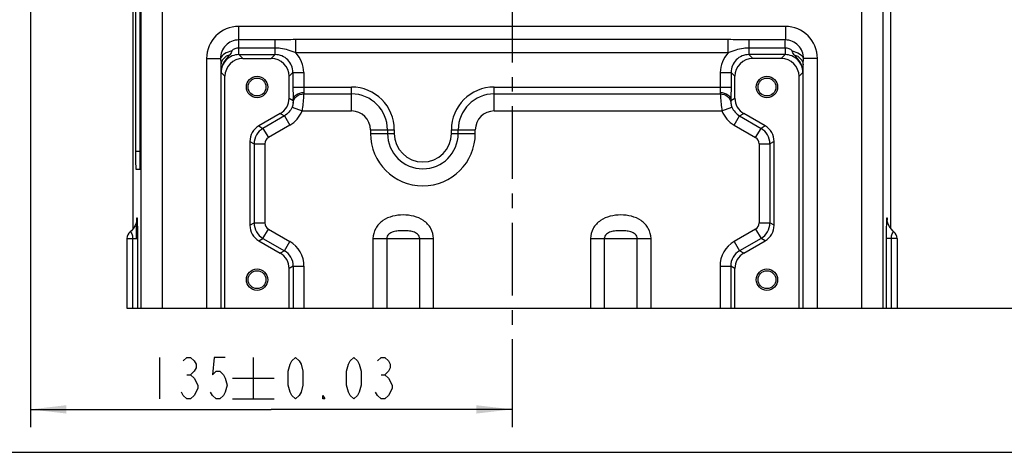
# Model space of a CAD drawing. Header units: millimetres. Extents: x 0 to 990, y 0 to 700.
# Tile 2 of 8: x 225 to 501, y 0 to 121. Entities that reach past the tile are written whole.
import ezdxf

# ---------------------------------------------------------------- set-up
doc = ezdxf.new("R2010")
doc.units = ezdxf.units.MM
doc.header["$LTSCALE"] = 54.45
doc.linetypes.add('CENTER', pattern=[0.6, 0.375, -0.075, 0.075, -0.075])
doc.layers.get('0').update_dxf_attribs({"linetype": 'CONTINUOUS'})
for name, color, linetype in [('010678030000_DXF_AXIS', 7, 'CONTINUOUS'), ('010678030000_DXF_DIMENSION', 7, 'CONTINUOUS'), ('010678030000_DXF_FORMAT', 7, 'CONTINUOUS'), ('010678030000DXF_CONTINUOUS_LINE', 7, 'CONTINUOUS')]:
    doc.layers.add(name, color=color, linetype=linetype)
doc.styles.get("Standard").update_dxf_attribs({"font": 'txt', "width": 0.7})
doc.dimstyles.new('DIMSTYLE_1', dxfattribs={"dimtxt": 11.666667, "dimasz": 10, "dimexe": 1.5, "dimexo": 0, "dimgap": 0.875, "dimtad": 1, "dimdsep": 46, "dimtxsty": 'Standard', "dimblk": '_FILLED', "dimblk1": '_FILLED', "dimblk2": '_FILLED', "dimcen": 0.09, "dimclrt": 5, "dimazin": 2, "dimtp": 0.01, "dimtm": 0.01, "dimtfac": 1, "dimtofl": 0, "dimtmove": 0, "dimatfit": 3, "dimldrblk": '_FILLED', "dimfxl": 0, "dimtolj": 1, "dimarcsym": 0})
doc.dimstyles.new('DIMSTYLE_3', dxfattribs={"dimtxt": 11.666667, "dimasz": 10, "dimexe": 1.5, "dimexo": 0, "dimgap": 0.875, "dimtad": 1, "dimdsep": 46, "dimtxsty": 'Standard', "dimblk": '_FILLED', "dimblk1": '_FILLED', "dimblk2": '_FILLED', "dimcen": 0.09, "dimclrt": 5, "dimazin": 2, "dimtol": 1, "dimtp": 0.03, "dimtm": 0.03, "dimtfac": 1, "dimtofl": 0, "dimtmove": 0, "dimatfit": 3, "dimldrblk": '_FILLED', "dimfxl": 0, "dimtolj": 1, "dimarcsym": 0})

# ---------------------------------------------------------------- blocks, each defined once
blk = doc.blocks.new('_FILLED')
at = {"color": 0, "linetype": 'ByBlock'}
blk.add_solid([(0, 0), (-1, 0.117), (-1, -0.117)], dxfattribs=at)
blk = doc.blocks.new('*D14')
at = {"layer": '010678030000_DXF_DIMENSION', "color": 2, "linetype": 'Continuous'}
for p, q in [((228.14, 183.39), (228.14, 7.03)), ((363.14, 14.76), (363.14, 7.03)), ((228.14, 12.03), (295.64, 12.03)), ((363.14, 12.03), (295.64, 12.03))]:
    blk.add_line(p, q, dxfattribs=at)
at = {"layer": '010678030000_DXF_DIMENSION', "color": 2, "linetype": 'Continuous', "xscale": 10, "yscale": 10, "zscale": 10, "rotation": 180}
blk.add_blockref('_FILLED', (228.14, 12.03), dxfattribs=at)
at = {"layer": '010678030000_DXF_DIMENSION', "color": 2, "linetype": 'Continuous', "xscale": 10, "yscale": 10, "zscale": 10}
blk.add_blockref('_FILLED', (363.14, 12.03), dxfattribs=at)
blk = doc.blocks.new('*D15')
at = {"layer": '010678030000_DXF_DIMENSION', "color": 2, "linetype": 'Continuous'}
for p, q in [((549, 148.39), (646.13, 148.39)), ((641.13, 148.39), (641.13, 94.39)), ((641.13, 40.39), (641.13, 94.39)), ((443.64, 40.39), (646.13, 40.39))]:
    blk.add_line(p, q, dxfattribs=at)
at = {"layer": '010678030000_DXF_DIMENSION', "color": 2, "linetype": 'Continuous', "xscale": 10, "yscale": 10, "zscale": 10}
for p, rotation in [((641.13, 148.39), 90), ((641.13, 40.39), 270)]:
    blk.add_blockref('_FILLED', p, dxfattribs=dict(at, rotation=rotation))

msp = doc.modelspace()

# ---------------------------------------------------------------- linework, layer by layer
at = {"layer": '010678030000_DXF_AXIS', "color": 7, "linetype": 'CENTER'}
msp.add_line((363.139, 358.393), (363.139, 14.763), dxfattribs=at)
at = {"layer": '010678030000_DXF_DIMENSION', "color": 5, "linetype": 'Continuous'}
for p, q in [((264.333, 26.617), (264.333, 14.95)), ((290.583, 26.617), (290.583, 14.95)), ((271.989, 21.756), (273.01, 21.756)), ((284.75, 20.783), (296.416, 20.783)), ((326.434, 21.756), (327.455, 21.756)), ((284.75, 14.95), (296.416, 14.95))]:
    msp.add_line(p, q, dxfattribs=at)
for points in [[(270.968, 25.645), (271.989, 26.617), (273.01, 26.617), (274.031, 25.645), (274.541, 24.672), (274.541, 23.7), (274.031, 22.728), (273.01, 21.756), (274.031, 20.783)], [(282.708, 26.617), (279.646, 26.617), (279.135, 21.756), (280.156, 22.728), (281.177, 22.728), (282.198, 21.756), (282.708, 20.783), (283.218, 18.839), (282.708, 16.895), (282.198, 15.922), (281.177, 14.95), (280.156, 14.95), (279.135, 15.922), (278.625, 16.895)], [(302.444, 14.95), (301.423, 15.922), (300.913, 16.895), (300.402, 18.839), (300.402, 22.728), (300.913, 24.672), (301.423, 25.645), (302.444, 26.617), (303.465, 25.645), (303.975, 24.672), (304.486, 22.728), (304.486, 18.839), (303.975, 16.895), (303.465, 15.922), (302.444, 14.95)], [(318.777, 14.95), (317.757, 15.922), (317.246, 16.895), (316.736, 18.839), (316.736, 22.728), (317.246, 24.672), (317.757, 25.645), (318.777, 26.617), (319.798, 25.645), (320.309, 24.672), (320.819, 22.728), (320.819, 18.839), (320.309, 16.895), (319.798, 15.922), (318.777, 14.95)], [(325.413, 25.645), (326.434, 26.617), (327.455, 26.617), (328.475, 25.645), (328.986, 24.672), (328.986, 23.7), (328.475, 22.728), (327.455, 21.756), (328.475, 20.783)], [(274.031, 20.783), (275.052, 18.839), (275.052, 17.867)], [(328.475, 20.783), (329.496, 18.839), (329.496, 17.867)], [(275.052, 17.867), (274.031, 15.922), (273.01, 14.95), (271.989, 14.95), (270.968, 15.922), (270.458, 16.895)], [(329.496, 17.867), (328.475, 15.922), (327.455, 14.95), (326.434, 14.95), (325.413, 15.922), (324.902, 16.895)], [(310.611, 14.95), (310.1, 14.95), (310.1, 15.922), (310.611, 14.95)]]:
    msp.add_lwpolyline(points, dxfattribs=at)
at = {"layer": '010678030000_DXF_FORMAT', "color": 7, "linetype": 'Continuous'}
msp.add_line((0, 0), (990, 0), dxfattribs=at)
at = {"layer": '010678030000DXF_CONTINUOUS_LINE', "color": 9, "linetype": 'Continuous'}
for p, q in [((259.036, 187.666), (259.036, 40.393)), ((467.241, 40.393), (467.242, 187.666)), ((265.034, 181.928), (265.035, 40.393)), ((461.242, 40.393), (461.243, 181.928)), ((439.79, 119.393), (286.487, 119.393)), ((286.487, 119.393), (286.487, 115.587)), ((439.79, 119.393), (439.79, 115.587)), ((296.722, 115.587), (286.487, 115.587)), ((296.722, 113.321), (286.555, 113.321)), ((286.555, 111.476), (286.555, 113.321)), ((296.722, 111.476), (296.722, 115.587)), ((423.747, 115.685), (302.53, 115.685)), ((302.531, 111.977), (302.53, 115.685)), ((423.746, 111.977), (423.747, 115.685)), ((439.79, 115.587), (429.555, 115.587)), ((429.555, 115.587), (429.555, 111.476)), ((439.722, 113.321), (429.555, 113.321)), ((439.722, 113.321), (439.722, 111.476)), ((286.554, 111.476), (296.724, 111.476)), ((287.638, 110.393), (286.554, 111.476)), ((295.639, 110.393), (296.724, 111.476)), ((423.746, 111.977), (302.531, 111.977)), ((439.722, 111.476), (429.555, 111.476)), ((430.638, 110.393), (429.555, 111.476)), ((438.639, 110.393), (439.722, 111.476)), ((277.486, 110.393), (281.38, 110.393)), ((277.486, 110.393), (277.486, 40.393)), ((281.485, 108.574), (281.485, 40.393)), ((444.792, 40.393), (444.792, 108.574)), ((448.791, 110.393), (444.897, 110.393)), ((448.791, 40.393), (448.791, 110.393)), ((282.639, 105.394), (281.555, 106.479)), ((300.639, 105.394), (301.722, 106.478)), ((301.722, 106.478), (301.722, 102.393)), ((301.722, 106.477), (304.721, 106.477)), ((304.721, 106.477), (304.721, 102.393)), ((421.556, 106.477), (424.555, 106.477)), ((421.556, 106.477), (421.556, 102.393)), ((425.639, 105.394), (424.555, 106.477)), ((424.555, 106.477), (424.555, 102.393)), ((443.639, 105.394), (444.722, 106.476)), ((301.722, 102.393), (318.139, 102.393)), ((318.139, 95.685), (318.139, 102.393)), ((358.139, 102.393), (424.555, 102.393)), ((358.139, 95.685), (358.139, 102.393)), ((304.719, 100.476), (318.139, 100.476)), ((358.139, 100.476), (421.558, 100.476)), ((300.639, 99.279), (301.751, 98.638)), ((301.464, 96.779), (304.257, 95.685)), ((422.02, 95.685), (424.813, 96.779)), ((424.526, 98.637), (425.639, 99.279)), ((299.31, 94.275), (293.309, 90.81)), ((298.139, 94.95), (299.31, 94.275)), ((299.309, 94.274), (300.809, 91.676)), ((304.257, 95.684), (318.139, 95.685)), ((358.139, 95.685), (422.019, 95.686)), ((425.468, 91.676), (426.968, 94.274)), ((426.968, 94.274), (428.138, 94.95)), ((426.968, 94.274), (432.969, 90.81)), ((292.138, 91.485), (293.309, 90.81)), ((300.809, 91.676), (294.808, 88.212)), ((425.468, 91.676), (431.469, 88.212)), ((434.139, 91.485), (432.969, 90.81)), ((293.309, 90.81), (294.808, 88.212)), ((323.43, 90.393), (330.139, 90.393)), ((323.43, 90.393), (323.43, 89.393)), ((323.43, 89.393), (330.139, 89.393)), ((328.222, 90.393), (328.222, 89.393)), ((330.139, 90.393), (330.139, 89.393)), ((346.139, 90.393), (352.847, 90.393)), ((346.139, 89.393), (346.139, 90.393)), ((346.139, 89.393), (352.847, 89.393)), ((348.055, 89.393), (348.055, 90.393)), ((352.847, 89.393), (352.847, 90.393)), ((431.469, 88.212), (432.969, 90.81)), ((289.639, 87.156), (290.809, 86.481)), ((290.809, 86.481), (290.809, 64.305)), ((290.809, 86.48), (293.809, 86.48)), ((293.809, 86.48), (293.809, 64.306)), ((432.469, 86.48), (435.468, 86.48)), ((432.469, 86.48), (432.469, 64.306)), ((436.639, 87.156), (435.468, 86.48)), ((435.468, 86.48), (435.468, 64.306)), ((257.568, 84.393), (258.912, 84.393)), ((289.639, 63.63), (290.809, 64.305)), ((290.809, 64.306), (293.809, 64.306)), ((432.469, 64.306), (435.468, 64.306)), ((436.639, 63.63), (435.468, 64.306)), ((293.309, 59.976), (294.808, 62.574)), ((294.808, 62.574), (300.809, 59.11)), ((431.469, 62.574), (425.468, 59.11)), ((431.469, 62.574), (432.969, 59.976)), ((255.139, 59.893), (258.099, 59.893)), ((256.754, 59.893), (256.754, 40.393)), ((258.099, 59.893), (258.099, 40.393)), ((292.138, 59.301), (293.308, 59.977)), ((293.308, 59.977), (299.311, 56.511)), ((299.309, 56.512), (300.809, 59.11)), ((324.153, 59.893), (341.124, 59.893)), ((324.153, 59.893), (324.153, 40.393)), ((328.01, 59.893), (328.01, 40.393)), ((337.267, 40.393), (337.267, 59.893)), ((341.124, 40.393), (341.124, 59.893)), ((385.153, 59.893), (402.124, 59.893)), ((385.153, 59.893), (385.153, 40.393)), ((389.01, 59.893), (389.01, 40.393)), ((398.267, 40.393), (398.267, 59.893)), ((402.124, 40.393), (402.124, 59.893)), ((425.468, 59.11), (426.968, 56.512)), ((432.969, 59.976), (426.968, 56.512)), ((434.139, 59.301), (432.969, 59.976)), ((471.139, 59.893), (468.179, 59.893)), ((468.179, 40.393), (468.179, 59.893)), ((469.524, 40.393), (469.524, 59.893)), ((299.311, 56.511), (298.139, 55.836)), ((428.138, 55.836), (426.968, 56.512)), ((301.809, 52.184), (300.639, 51.507)), ((301.809, 52.184), (301.809, 40.393)), ((301.809, 52.182), (304.809, 52.182)), ((304.809, 52.182), (304.809, 40.393)), ((421.469, 52.182), (424.468, 52.182)), ((421.469, 52.182), (421.469, 40.393)), ((425.639, 51.507), (424.468, 52.183)), ((424.468, 52.183), (424.468, 40.393))]:
    msp.add_line(p, q, dxfattribs=at)
at = {"layer": '010678030000DXF_CONTINUOUS_LINE', "color": 7, "linetype": 'Continuous'}
for p, q in [((256.905, 62.699), (256.905, 161.632)), ((257.568, 161.393), (257.568, 84.393)), ((258.912, 84.393), (258.912, 161.393)), ((469.372, 62.69), (469.372, 161.634)), ((287.638, 110.393), (295.639, 110.393)), ((438.639, 110.393), (430.638, 110.393)), ((282.639, 40.393), (282.639, 105.394)), ((300.639, 99.279), (300.639, 105.394)), ((425.639, 99.279), (425.639, 105.394)), ((443.639, 40.393), (443.639, 105.394)), ((298.139, 94.95), (292.138, 91.485)), ((434.139, 91.485), (428.138, 94.95)), ((289.639, 87.156), (289.639, 63.63)), ((436.639, 63.63), (436.639, 87.156)), ((257.655, 79.393), (258.824, 79.393)), ((255.139, 59.893), (255.139, 40.393)), ((292.138, 59.301), (298.139, 55.836)), ((428.138, 55.836), (434.139, 59.301)), ((471.139, 59.893), (471.139, 40.393)), ((300.639, 40.393), (300.639, 51.507)), ((425.639, 40.393), (425.639, 51.507)), ((255.139, 40.393), (471.139, 40.393))]:
    msp.add_line(p, q, dxfattribs=at)
for points in [[(257.913, 65.064), (257.917, 65.126), (257.914, 65.102), (257.871, 64.811), (257.738, 64.27), (257.46, 63.567), (257.011, 62.82), (256.4, 62.125), (256.082, 61.849)], [(470.195, 61.849), (470.008, 62.006), (469.424, 62.614), (468.966, 63.285), (468.647, 63.959), (468.463, 64.545), (468.383, 64.95), (468.365, 65.084)]]:
    msp.add_lwpolyline(points, dxfattribs=at)
for centre, radius in [((291.639, 102.393), 3), ((434.639, 102.393), 3), ((291.639, 102.393), 2.5), ((434.639, 102.393), 2.5), ((291.639, 48.393), 3), ((291.639, 48.393), 2.5), ((434.639, 48.393), 3), ((434.639, 48.393), 2.5)]:
    msp.add_circle(centre, radius, dxfattribs=at)
at = {"layer": '010678030000DXF_CONTINUOUS_LINE', "color": 9, "linetype": 'Continuous'}
for centre, radius, start, end in [((286.487, 110.392), 9.001, 89.99618, 179.99426), ((439.79, 110.392), 9.001, 0.00551, 90.00358), ((286.481, 110.485), 5.102, 89.92691, 181.03249), ((439.796, 110.485), 5.102, 358.96646, 90.07401), ((286.553, 106.478), 4.998, 89.99454, 179.99529), ((296.724, 106.478), 4.998, 359.99453, 90.00668), ((296.72, 106.476), 8.001, 0.00327, 43.42909), ((429.559, 106.476), 8.003, 136.57919, 179.99278), ((429.554, 106.478), 4.998, 89.98485, 180.0126), ((439.724, 106.478), 4.998, 359.97721, 90.01746), ((360.769, 110.178), 79.3, 181.15936, 182.67378), ((318.139, 90.393), 12, 0, 90), ((358.139, 90.393), 12, 90, 180), ((318.139, 90.393), 10.083, 0, 90), ((358.139, 90.393), 10.083, 90, 180), ((296.809, 98.604), 8, 300.00334, 338.59144), ((318.139, 90.393), 5.292, 0, 90), ((358.139, 90.393), 5.292, 90, 180), ((429.468, 98.605), 8, 201.39401, 239.99953), ((295.809, 86.48), 5, 120.00621, 179.97992), ((338.139, 89.393), 14.708, 180, 360), ((338.139, 89.393), 9.917, 180, 360), ((338.139, 89.393), 8, 180, 360), ((430.468, 86.48), 5, 0.0062, 59.99379), ((295.809, 86.48), 2, 120.00839, 179.99161), ((430.468, 86.48), 2, 0.00903, 59.99097), ((295.809, 64.306), 5, 180.02038, 239.98017), ((295.809, 64.306), 2, 180.00839, 239.99161), ((430.468, 64.306), 2, 300.00903, 359.99097), ((430.468, 64.306), 5, 300.0063, 359.99379), ((296.808, 52.181), 8.001, 0.00824, 59.99176), ((429.468, 52.182), 7.999, 120.00074, 179.99926), ((296.811, 52.183), 4.998, 0.00679, 59.99243), ((429.466, 52.183), 4.998, 119.9895, 179.9999)]:
    msp.add_arc(centre, radius, start, end, dxfattribs=at)
at = {"layer": '010678030000DXF_CONTINUOUS_LINE', "color": 7, "linetype": 'Continuous'}
for centre, start, end in [((257.639, 59.893), 128.53628, 180), ((468.639, 59.893), 0, 51.37564)]:
    msp.add_arc(centre, 2.5, start, end, dxfattribs=at)
for centre, major_axis, ratio, start_param, end_param in [((287.639, 105.392), (-3.537, 3.537), 0.9996955, -0.7852459, 0.7852459), ((295.638, 105.392), (3.537, 3.537), 0.9996955, -0.7852459, 0.7852459), ((430.639, 105.392), (-3.537, 3.537), 0.9996955, -0.7852459, 0.7852459), ((438.638, 105.392), (3.537, 3.537), 0.9996955, -0.7852459, 0.7852459), ((295.638, 99.28), (4.331, -2.501), 0.9997969, -0.5235108, 0.5235108), ((430.639, 99.28), (4.331, 2.501), 0.9997969, 2.6180818, 3.6651035), ((294.639, 87.155), (4.331, -2.501), 0.9997969, 2.6180818, 3.6651035), ((431.638, 87.155), (4.331, 2.501), 0.9997969, -0.5235108, 0.5235108), ((257.655, 84.393), (0, 5), 0.0174551, -4.712389, -3.1415927), ((258.824, 84.393), (0, 5), 0.0174551, -3.1415927, -1.5707963), ((294.639, 63.631), (4.331, 2.501), 0.9997969, 2.6180818, 3.6651035), ((431.638, 63.631), (4.331, -2.501), 0.9997969, -0.5235108, 0.5235108), ((295.638, 51.506), (-4.331, -2.501), 0.9997969, 2.6180818, 3.6651035), ((430.639, 51.506), (-4.331, 2.501), 0.9997969, -0.5235108, 0.5235108)]:
    msp.add_ellipse(centre, major_axis=major_axis, ratio=ratio, start_param=start_param, end_param=end_param, dxfattribs=at)
at = {"layer": '010678030000DXF_CONTINUOUS_LINE', "color": 9, "linetype": 'Continuous'}
for points, knots in [([(286.555, 113.32), (286.179, 113.327), (285.596, 113.24), (284.95, 112.926), (284.622, 112.673), (284.586, 112.5)], [0, 0, 0, 0, 0.5081923, 0.7613586, 1, 1, 1, 1]), ([(286.555, 113.321), (286.572, 113.788), (286.576, 114.542), (286.553, 115.306), (286.487, 115.587)], [0, 0, 0, 0, 0.6183308, 1, 1, 1, 1]), ([(302.531, 111.976), (301.147, 112.542), (299.221, 113.184), (297.223, 113.321), (296.722, 113.321)], [0, 0, 0, 0, 0.7493179, 1, 1, 1, 1]), ([(429.555, 113.321), (429.054, 113.321), (427.056, 113.184), (425.131, 112.541), (423.746, 111.976)], [0, 0, 0, 0, 0.2506997, 1, 1, 1, 1]), ([(439.722, 113.321), (439.728, 113.572), (439.746, 114.328), (439.758, 115.084), (439.79, 115.587)], [0, 0, 0, 0, 0.3327761, 1, 1, 1, 1]), ([(441.691, 112.5), (441.654, 112.672), (441.328, 112.926), (440.68, 113.24), (440.098, 113.33), (439.722, 113.322)], [0, 0, 0, 0, 0.2386652, 0.4917557, 1, 1, 1, 1]), ([(284.586, 112.5), (283.851, 112.348), (282.602, 111.91), (281.559, 110.929), (281.38, 110.393)], [0, 0, 0, 0, 0.5703877, 1, 1, 1, 1]), ([(284.019, 111.447), (283.333, 111.232), (282.097, 110.542), (281.494, 109.197), (281.485, 108.574)], [0, 0, 0, 0, 0.5354345, 1, 1, 1, 1]), ([(284.019, 111.447), (283.709, 111.107), (283.056, 110.437), (281.952, 108.893), (281.552, 107.434), (281.555, 106.477)], [0, 0, 0, 0, 0.2431332, 0.4940411, 1, 1, 1, 1]), ([(284.586, 112.5), (284.545, 112.306), (284.414, 111.916), (284.157, 111.598), (284.019, 111.447)], [0, 0, 0, 0, 0.4925697, 1, 1, 1, 1]), ([(442.259, 111.447), (442.121, 111.598), (441.863, 111.915), (441.733, 112.306), (441.691, 112.5)], [0, 0, 0, 0, 0.5074159, 1, 1, 1, 1]), ([(441.691, 112.5), (442.426, 112.348), (443.675, 111.91), (444.718, 110.929), (444.897, 110.393)], [0, 0, 0, 0, 0.5703744, 1, 1, 1, 1]), ([(444.722, 106.477), (444.725, 107.434), (444.325, 108.893), (443.221, 110.436), (442.569, 111.107), (442.259, 111.447)], [0, 0, 0, 0, 0.5059841, 0.7568841, 1, 1, 1, 1]), ([(442.259, 111.447), (442.944, 111.231), (444.181, 110.542), (444.783, 109.197), (444.792, 108.574)], [0, 0, 0, 0, 0.5354363, 1, 1, 1, 1]), ([(281.38, 110.393), (281.392, 110.236), (281.439, 109.63), (281.481, 109.023), (281.485, 108.574)], [0, 0, 0, 0, 0.2596757, 1, 1, 1, 1]), ([(444.722, 106.476), (444.728, 106.615), (444.76, 107.313), (444.78, 108.013), (444.792, 108.574)], [0, 0, 0, 0, 0.1976711, 1, 1, 1, 1]), ([(444.792, 108.574), (444.793, 108.719), (444.812, 109.326), (444.861, 109.932), (444.897, 110.393)], [0, 0, 0, 0, 0.2392487, 1, 1, 1, 1]), ([(301.722, 102.393), (301.722, 102.042), (301.724, 100.79), (301.733, 99.539), (301.751, 98.638)], [0, 0, 0, 0, 0.2805926, 1, 1, 1, 1]), ([(304.721, 102.393), (304.721, 102.252), (304.724, 101.751), (304.733, 101.25), (304.751, 100.891)], [0, 0, 0, 0, 0.2806133, 1, 1, 1, 1]), ([(421.556, 102.393), (421.556, 102.252), (421.553, 101.751), (421.544, 101.25), (421.526, 100.891)], [0, 0, 0, 0, 0.2807116, 1, 1, 1, 1]), ([(424.555, 102.393), (424.555, 102.041), (424.553, 100.789), (424.544, 99.537), (424.526, 98.637)], [0, 0, 0, 0, 0.2807226, 1, 1, 1, 1]), ([(301.744, 97.983), (301.834, 98.658), (302.579, 99.997), (304.017, 100.48), (304.719, 100.476)], [0, 0, 0, 0, 0.4929402, 1, 1, 1, 1]), ([(301.751, 98.637), (301.756, 98.933), (301.941, 99.56), (302.635, 100.295), (303.616, 100.773), (304.366, 100.887), (304.751, 100.891)], [0, 0, 0, 0, 0.2164737, 0.4545439, 0.7189886, 1, 1, 1, 1]), ([(304.719, 100.476), (304.713, 100.244), (304.638, 98.641), (304.47, 97.04), (304.257, 95.684)], [0, 0, 0, 0, 0.1447312, 1, 1, 1, 1]), ([(304.751, 100.891), (304.753, 100.846), (304.754, 100.707), (304.734, 100.569), (304.719, 100.476)], [0, 0, 0, 0, 0.3203177, 1, 1, 1, 1]), ([(421.526, 100.891), (421.524, 100.846), (421.523, 100.707), (421.543, 100.569), (421.558, 100.476)], [0, 0, 0, 0, 0.3206112, 1, 1, 1, 1]), ([(421.526, 100.891), (421.911, 100.887), (422.662, 100.773), (423.642, 100.295), (424.337, 99.56), (424.521, 98.933), (424.526, 98.637)], [0, 0, 0, 0, 0.2810047, 0.5454408, 0.7835094, 1, 1, 1, 1]), ([(421.558, 100.476), (422.26, 100.48), (423.698, 99.997), (424.443, 98.658), (424.534, 97.983)], [0, 0, 0, 0, 0.5070602, 1, 1, 1, 1]), ([(421.558, 100.476), (421.565, 100.244), (421.639, 98.641), (421.808, 97.042), (422.02, 95.686)], [0, 0, 0, 0, 0.1447825, 1, 1, 1, 1]), ([(301.744, 97.983), (301.742, 97.936), (301.705, 97.525), (301.598, 97.119), (301.464, 96.779)], [0, 0, 0, 0, 0.1139633, 1, 1, 1, 1]), ([(301.751, 98.638), (301.754, 98.565), (301.757, 98.346), (301.747, 98.128), (301.744, 97.983)], [0, 0, 0, 0, 0.3362994, 1, 1, 1, 1]), ([(424.526, 98.637), (424.523, 98.564), (424.52, 98.345), (424.529, 98.127), (424.534, 97.983)], [0, 0, 0, 0, 0.3361028, 1, 1, 1, 1]), ([(424.534, 97.983), (424.535, 97.936), (424.572, 97.525), (424.679, 97.12), (424.813, 96.779)], [0, 0, 0, 0, 0.1135901, 1, 1, 1, 1]), ([(341.124, 59.893), (341.123, 60.885), (340.585, 62.905), (338.454, 65.138), (335.639, 66.312), (332.639, 66.635), (329.638, 66.315), (326.824, 65.138), (324.694, 62.905), (324.154, 60.885), (324.153, 59.893)], [0, 0, 0, 0, 0.1246161, 0.2494651, 0.3746229, 0.499999, 0.6253714, 0.7505326, 0.8753784, 1, 1, 1, 1]), ([(402.124, 59.893), (402.123, 60.885), (401.585, 62.905), (399.454, 65.138), (396.639, 66.312), (393.639, 66.635), (390.638, 66.315), (387.824, 65.138), (385.694, 62.905), (385.154, 60.885), (385.153, 59.893)], [0, 0, 0, 0, 0.1246161, 0.2494651, 0.3746229, 0.499999, 0.6253714, 0.7505326, 0.8753784, 1, 1, 1, 1]), ([(257.842, 59.893), (257.841, 60.262), (257.844, 61.575), (257.855, 62.889), (257.873, 63.833)], [0, 0, 0, 0, 0.281012, 1, 1, 1, 1]), ([(257.907, 65.061), (257.912, 65.193), (257.929, 65.426), (257.931, 65.605), (257.971, 65.803), (258.009, 65.601), (258.013, 65.42), (258.04, 64.982), (258.054, 64.412), (258.065, 63.956), (258.07, 63.699)], [0, 0, 0, 0, 0.1435252, 0.226684, 0.2545334, 0.2832025, 0.3672632, 0.5117643, 0.7218039, 1, 1, 1, 1]), ([(258.07, 63.699), (258.074, 63.429), (258.093, 62.161), (258.099, 60.892), (258.099, 59.893)], [0, 0, 0, 0, 0.2125918, 1, 1, 1, 1]), ([(468.179, 59.893), (468.179, 60.262), (468.181, 61.575), (468.192, 62.889), (468.21, 63.833)], [0, 0, 0, 0, 0.2810122, 1, 1, 1, 1]), ([(468.21, 63.833), (468.215, 64.076), (468.226, 64.507), (468.238, 65.045), (468.269, 65.45), (468.267, 65.624), (468.312, 65.801), (468.344, 65.593), (468.351, 65.419), (468.365, 65.184), (468.371, 65.052)], [0, 0, 0, 0, 0.2759845, 0.4830495, 0.6243999, 0.7051999, 0.7304779, 0.7624534, 0.8506209, 1, 1, 1, 1]), ([(256.082, 61.849), (256.089, 61.855), (256.122, 61.818), (256.177, 61.785), (256.27, 61.682), (256.458, 61.439), (256.7, 60.833), (256.754, 60.258), (256.754, 59.893)], [0, 0, 0, 0, 0.0125843, 0.0481465, 0.1080605, 0.1956175, 0.4871075, 1, 1, 1, 1]), ([(337.267, 59.893), (337.267, 60.131), (337.151, 60.61), (336.556, 61.361), (335.452, 61.862), (334.06, 62.068), (332.639, 62.123), (331.218, 62.069), (329.826, 61.862), (328.721, 61.361), (328.126, 60.61), (328.01, 60.131), (328.01, 59.893)], [0, 0, 0, 0, 0.0631883, 0.125841, 0.2489481, 0.373453, 0.4999979, 0.626541, 0.7510493, 0.8741541, 0.936809, 1, 1, 1, 1]), ([(398.267, 59.893), (398.267, 60.131), (398.151, 60.61), (397.556, 61.361), (396.452, 61.862), (395.06, 62.068), (393.639, 62.123), (392.218, 62.069), (390.826, 61.862), (389.721, 61.361), (389.126, 60.61), (389.01, 60.131), (389.01, 59.893)], [0, 0, 0, 0, 0.0631883, 0.125841, 0.2489481, 0.373453, 0.4999979, 0.626541, 0.7510493, 0.8741541, 0.936809, 1, 1, 1, 1]), ([(469.524, 59.893), (469.524, 60.259), (469.577, 60.834), (469.82, 61.44), (470.007, 61.682), (470.101, 61.785), (470.155, 61.818), (470.188, 61.855), (470.195, 61.849)], [0, 0, 0, 0, 0.5143804, 0.8049634, 0.8922459, 0.951987, 0.9874499, 1, 1, 1, 1])]:
    msp.add_open_spline(points, degree=3, knots=knots, dxfattribs=at)
for points in [[(302.53, 115.685), (300.594, 115.682), (298.659, 115.583), (296.722, 115.587)], [(429.555, 115.587), (427.618, 115.584), (425.683, 115.685), (423.747, 115.685)], [(301.464, 96.779), (301.063, 95.754), (300.264, 94.825), (299.31, 94.275)], [(424.813, 96.779), (425.215, 95.754), (426.014, 94.825), (426.968, 94.274)]]:
    msp.add_open_spline(points, degree=3, dxfattribs=at)

# ---------------------------------------------------------------- dimensions: what is measured, and where the dimension line sits
at = {"layer": '010678030000_DXF_DIMENSION', "color": 2, "linetype": 'Continuous'}
for base, p1, p2, angle, dimstyle, picture, middle in [((228.139, 12.033), (363.139, 7.033), (228.139, 183.393), 180, 'DIMSTYLE_3', '*D14', (260.25, 12.033)), ((641.126, 40.393), (548.996, 148.393), (443.639, 40.393), 270, 'DIMSTYLE_1', '*D15', (641.126, 82.143))]:
    dim = msp.add_linear_dim(base=base, p1=p1, p2=p2, angle=angle, dimstyle=dimstyle, dxfattribs=at)
    dim.commit()
    dim.dimension.update_dxf_attribs({"geometry": picture, "text_midpoint": middle, "dimtype": 160})

doc.saveas('drawing.dxf')
